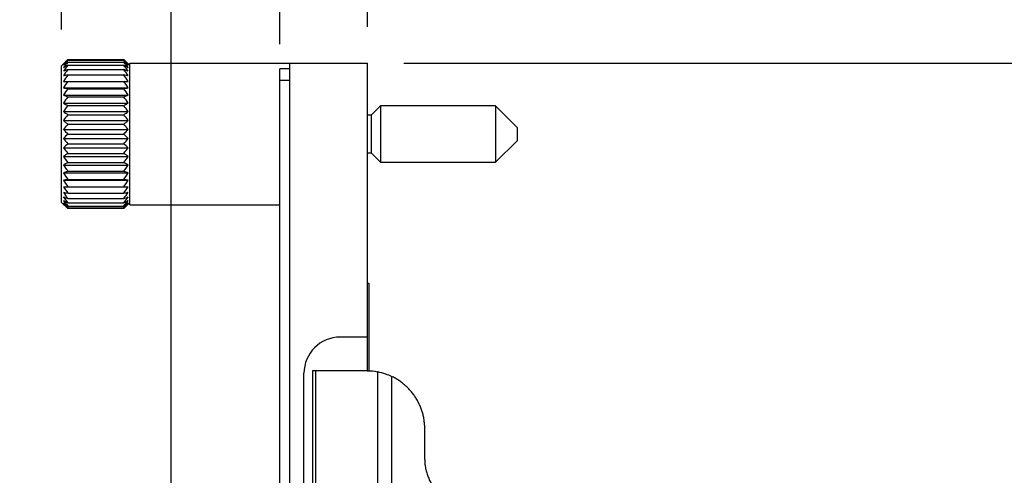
# Model space of a CAD drawing. Header units: inches. Extents: x 0.2 to 16.8, y 0.2 to 10.8.
# Tile 34 of 36: x 7.5 to 9.2, y 7.5 to 8.3. Entities that reach past the tile are written whole.
import ezdxf

# ---------------------------------------------------------------- set-up
doc = ezdxf.new("R2010")
doc.units = ezdxf.units.IN
doc.header["$LTSCALE"] = 0.935
doc.header["$MEASUREMENT"] = 0
doc.layers.get('0').update_dxf_attribs({"linetype": 'CONTINUOUS'})
doc.layers.add('DIMENSIONS', color=7, linetype='CONTINUOUS')
doc.styles.get("Standard").update_dxf_attribs({"font": 'txt', "width": 0.8})
doc.dimstyles.new('DIMSTYLE_1', dxfattribs={"dimtxt": 0.125, "dimasz": 0.18, "dimexe": 0.18, "dimexo": 0.0625, "dimgap": 0.09, "dimtad": 0, "dimtih": 1, "dimtoh": 1, "dimdec": 3, "dimzin": 4, "dimdsep": 46, "dimtxsty": 'STANDARD', "dimblk": '_FILLED', "dimblk1": '_FILLED', "dimblk2": '_FILLED', "dimcen": 0.09, "dimadec": 0, "dimazin": 0, "dimtp": 0.01, "dimtm": 0.01, "dimtfac": 1, "dimtdec": 3, "dimtofl": 0, "dimtmove": 0, "dimatfit": 3, "dimldrblk": '_FILLED', "dimfxl": 1, "dimtolj": 1, "dimtzin": 4, "dimarcsym": 0})
doc.dimstyles.new('DIMSTYLE_2', dxfattribs={"dimtxt": 0.125, "dimasz": 0.18, "dimexe": 0.18, "dimexo": 0.0625, "dimgap": 0.09, "dimtad": 0, "dimtih": 1, "dimtoh": 1, "dimdec": 3, "dimzin": 4, "dimdsep": 46, "dimtxsty": 'STANDARD', "dimblk": '_FILLED', "dimblk1": '_FILLED', "dimblk2": '_FILLED', "dimcen": 0.09, "dimadec": 0, "dimazin": 0, "dimtp": 0.01, "dimtm": 0.01, "dimtfac": 1, "dimtdec": 3, "dimtofl": 0, "dimtmove": 0, "dimatfit": 3, "dimldrblk": '_FILLED', "dimfxl": 1, "dimtolj": 1, "dimtzin": 4, "dimarcsym": 0})

# ---------------------------------------------------------------- blocks, each defined once
blk = doc.blocks.new('*D22')
at = {"layer": 'DIMENSIONS', "color": 2, "linetype": 'CONTINUOUS'}
blk.add_line((7.9309, 8.2374), (7.9309, 8.6486), dxfattribs=at)
at = {"layer": 'DIMENSIONS', "color": 2, "linetype": 'CONTINUOUS', "insert": (7.8684, 8.7111), "char_height": 0.125, "width": 1.125, "attachment_point": 1, "rotation": 90, "line_spacing_factor": 0.9}
blk.add_mtext('.152{\\Ftxt.shx;\\W1.000000;\\H0.125000; }[3.86]', dxfattribs=at)
blk = doc.blocks.new('_FILLED')
at = {"color": 0, "linetype": 'BYBLOCK'}
blk.add_solid([(0, 0), (-1, 0.1736), (-1, -0.1736)], dxfattribs=at)
blk = doc.blocks.new('*D23')
at = {"layer": 'DIMENSIONS', "color": 2, "linetype": 'CONTINUOUS'}
blk.add_line((8.0829, 8.2674), (8.0829, 8.6486), dxfattribs=at)
at = {"layer": 'DIMENSIONS', "color": 2, "linetype": 'CONTINUOUS', "insert": (8.0204, 8.7111), "char_height": 0.125, "width": 0.825, "attachment_point": 1, "rotation": 90, "line_spacing_factor": 0.9}
blk.add_mtext('.000{\\Ftxt.shx;\\W1.000000;\\H0.125000; }[0]', dxfattribs=at)
blk = doc.blocks.new('*D24')
at = {"layer": 'DIMENSIONS', "color": 2, "linetype": 'CONTINUOUS'}
blk.add_line((7.7431, 7.3364), (7.7431, 8.6486), dxfattribs=at)
at = {"layer": 'DIMENSIONS', "color": 2, "linetype": 'CONTINUOUS', "insert": (7.6806, 8.7111), "char_height": 0.125, "width": 1.525, "attachment_point": 1, "rotation": 90, "line_spacing_factor": 0.9}
blk.add_mtext('10X .340{\\Ftxt.shx;\\W1.000000;\\H0.125000; }[8.63]', dxfattribs=at)
blk = doc.blocks.new('*D25')
at = {"layer": 'DIMENSIONS', "color": 2, "linetype": 'CONTINUOUS'}
blk.add_line((7.5541, 8.263), (7.5541, 8.6486), dxfattribs=at)
at = {"layer": 'DIMENSIONS', "color": 2, "linetype": 'CONTINUOUS', "insert": (7.4916, 8.7111), "char_height": 0.125, "width": 1.525, "attachment_point": 1, "rotation": 90, "line_spacing_factor": 0.9}
blk.add_mtext('2X .529{\\Ftxt.shx;\\W1.000000;\\H0.125000; }[13.43]', dxfattribs=at)
blk = doc.blocks.new('*D26')
at = {"layer": 'DIMENSIONS', "color": 2, "linetype": 'CONTINUOUS'}
for p, q in [((8.1454, 8.2049), (10.2749, 8.2049)), ((10.1499, 8.2049), (10.1499, 5.7964)), ((10.1499, 3.1379), (10.1499, 5.5464)), ((8.0104, 3.1379), (10.2749, 3.1379))]:
    blk.add_line(p, q, dxfattribs=at)
at = {"layer": 'DIMENSIONS', "color": 2, "linetype": 'CONTINUOUS', "xscale": 0.18, "yscale": 0.18, "zscale": 0.18}
for p, rotation in [((10.1499, 8.2049), 90), ((10.1499, 3.1379), 270)]:
    blk.add_blockref('_FILLED', p, dxfattribs=dict(at, rotation=rotation))
at = {"layer": 'DIMENSIONS', "color": 2, "linetype": 'CONTINUOUS', "insert": (10.1499, 5.7339), "char_height": 0.125, "width": 1.325, "attachment_point": 2, "line_spacing_factor": 0.9}
blk.add_mtext('5.067{\\Ftxt.shx;\\W1.000000;\\H0.125000; }[128.7]', dxfattribs=at)

msp = doc.modelspace()

# ---------------------------------------------------------------- linework, layer by layer
at = {"color": 7, "linetype": 'CONTINUOUS'}
for p, q in [((7.5642, 8.2105), (7.5541, 8.2005)), ((7.5648, 8.2111), (7.6615, 8.2111)), ((7.5648, 8.21), (7.6615, 8.21)), ((7.5648, 8.2067), (7.6615, 8.2067)), ((7.6719, 8.2007), (7.6621, 8.2105)), ((7.6719, 7.9599), (7.6719, 8.2049)), ((7.6719, 8.2049), (8.0829, 8.2049)), ((7.9479, 8.2049), (7.9479, 3.1379)), ((8.0829, 7.6729), (8.0829, 8.2049)), ((7.5541, 7.9642), (7.5541, 8.2005)), ((7.5648, 8.2013), (7.6615, 8.2013)), ((7.5648, 8.1938), (7.6615, 8.1938)), ((7.9309, 3.1479), (7.9309, 8.1949)), ((7.9479, 8.1949), (7.9309, 8.1949)), ((7.5571, 8.1734), (7.6692, 8.1734)), ((7.5648, 8.1845), (7.6615, 8.1845)), ((7.5571, 8.1622), (7.6692, 8.1622)), ((7.5648, 8.1607), (7.6615, 8.1607)), ((7.5571, 8.1496), (7.6692, 8.1496)), ((7.5571, 8.1359), (7.6692, 8.1359)), ((7.5648, 8.1467), (7.6615, 8.1467)), ((7.5571, 8.1213), (7.6692, 8.1213)), ((7.5648, 8.1316), (7.6615, 8.1316)), ((8.1052, 8.1312), (8.0891, 8.115)), ((8.1052, 8.1312), (8.1052, 8.0335)), ((8.304, 8.1312), (8.1052, 8.1312)), ((8.304, 8.1312), (8.304, 8.0335)), ((8.3414, 8.0938), (8.304, 8.1312)), ((7.5571, 8.106), (7.6692, 8.106)), ((7.5648, 8.1157), (7.6615, 8.1157)), ((8.0891, 8.115), (8.0829, 8.115)), ((8.0891, 8.115), (8.0891, 8.0497)), ((7.5571, 8.0903), (7.6692, 8.0903)), ((7.5648, 8.0992), (7.6615, 8.0992)), ((8.3414, 8.0938), (8.3414, 8.0709)), ((7.5571, 8.0744), (7.6692, 8.0744)), ((7.5648, 8.0824), (7.6615, 8.0824)), ((8.304, 8.0335), (8.3414, 8.0709)), ((7.5571, 8.0587), (7.6692, 8.0587)), ((7.5648, 8.0656), (7.6615, 8.0656)), ((7.5648, 8.049), (7.6615, 8.049)), ((8.0829, 8.0497), (8.0891, 8.0497)), ((8.0891, 8.0497), (8.1052, 8.0335)), ((7.5571, 8.0434), (7.6692, 8.0434)), ((7.5648, 8.0331), (7.6615, 8.0331)), ((8.1052, 8.0335), (8.304, 8.0335)), ((7.5571, 8.0288), (7.6692, 8.0288)), ((7.5571, 8.0151), (7.6692, 8.0151)), ((7.5648, 8.018), (7.6615, 8.018)), ((7.5571, 8.0025), (7.6692, 8.0025)), ((7.5648, 8.004), (7.6615, 8.004)), ((7.5571, 7.9913), (7.6692, 7.9913)), ((7.5541, 7.9642), (7.5642, 7.9542)), ((7.5648, 7.9802), (7.6615, 7.9802)), ((7.5648, 7.9709), (7.6615, 7.9709)), ((7.6621, 7.9542), (7.6719, 7.964)), ((7.5648, 7.9634), (7.6615, 7.9634)), ((7.5648, 7.958), (7.6615, 7.958)), ((7.5648, 7.9547), (7.6615, 7.9547)), ((7.6615, 7.9536), (7.5648, 7.9536)), ((7.6719, 7.9599), (7.9309, 7.9599)), ((8.0829, 7.8249), (8.0849, 7.8249)), ((8.0849, 7.8249), (8.0849, 7.6729)), ((8.0829, 7.7314), (8.0354, 7.7314)), ((7.9729, 3.6739), (7.9729, 7.6689)), ((7.9876, 7.6729), (7.9876, 3.6749)), ((8.0821, 7.6729), (7.9876, 7.6729)), ((8.1817, 7.5199), (8.1817, 7.5729))]:
    msp.add_line(p, q, dxfattribs=at)
at = {"color": 9, "linetype": 'CONTINUOUS'}
for p, q in [((7.9479, 8.1749), (7.9309, 8.1749)), ((7.9926, 7.6729), (7.9926, 3.6749)), ((8.1001, 7.6712), (8.1001, 7.2899)), ((8.1243, 7.6635), (8.1243, 7.2899))]:
    msp.add_line(p, q, dxfattribs=at)
at = {"color": 7, "linetype": 'CONTINUOUS'}
for centre, radius, start, end in [((7.7933, 7.9824), 0.3233, 134.9774, 136.9301), ((7.8241, 7.9787), 0.3475, 138.2682, 140.2026), ((7.7525, 7.9914), 0.2881, 130.6517, 132.6909), ((7.8528, 7.9714), 0.372, 140.748, 142.6518), ((7.7246, 7.98), 0.2774, 125.1888, 127.1484), ((7.4439, 7.993), 0.3081, 43.0217, 45.0708), ((7.4141, 7.9889), 0.3318, 39.7516, 41.7775), ((7.4638, 7.9802), 0.3031, 47.3596, 49.2978), ((7.3862, 7.9815), 0.3557, 37.3046, 39.2956), ((7.4925, 7.9675), 0.2929, 52.9032, 54.7596), ((7.8774, 7.9618), 0.3939, 142.551, 144.4238), ((7.7007, 7.9493), 0.2864, 118.3498, 120.106), ((7.8964, 7.9509), 0.4111, 143.7748, 145.6224), ((7.6824, 7.8713), 0.3433, 110.0442, 111.411), ((7.3624, 7.9718), 0.377, 35.5343, 37.4908), ((7.5172, 7.9344), 0.3034, 59.9434, 61.6007), ((7.344, 7.9609), 0.3938, 34.337, 36.2658), ((7.5361, 7.8509), 0.3651, 68.6299, 69.915), ((7.6709, 7.6076), 0.5865, 100.4237, 101.1854), ((7.9083, 7.9393), 0.422, 144.4844, 146.3159), ((7.9049, 7.9326), 0.4167, 144.6971, 146.5627), ((7.3325, 7.9493), 0.4044, 33.6443, 35.5554), ((7.548, 7.5689), 0.626, 78.8386, 79.5524), ((7.3214, 7.9326), 0.4167, 33.4373, 35.3029), ((7.6709, 8.7376), 0.5865, 258.8146, 259.5763), ((7.9083, 7.9156), 0.422, 144.4844, 146.3159), ((7.548, 8.7763), 0.626, 280.4476, 281.1614), ((7.3325, 7.9256), 0.4044, 33.6443, 35.5554), ((7.6824, 8.4692), 0.3433, 248.5889, 249.956), ((7.8964, 7.9038), 0.4111, 143.7748, 145.6224), ((7.7007, 8.3836), 0.2864, 239.894, 241.6502), ((7.5361, 8.4897), 0.3652, 290.0851, 291.3701), ((7.344, 7.9138), 0.3938, 34.337, 36.2658), ((7.5172, 8.3986), 0.3034, 298.3993, 300.0566), ((7.8774, 7.8921), 0.3939, 142.551, 144.4238), ((7.7246, 8.3424), 0.2774, 232.8516, 234.8112), ((7.3624, 7.9021), 0.377, 35.5344, 37.4908), ((7.4925, 8.3549), 0.2929, 305.2404, 307.0968), ((7.8528, 7.8803), 0.372, 140.748, 142.6518), ((7.7525, 8.3178), 0.2881, 227.3091, 229.3483), ((7.3862, 7.8904), 0.3557, 37.3047, 39.2956), ((7.4638, 8.329), 0.3031, 310.7022, 312.6404), ((7.8241, 7.8679), 0.3475, 138.2682, 140.2026), ((7.7823, 8.3005), 0.3081, 223.0217, 225.0708), ((7.4141, 7.8781), 0.3318, 39.7516, 41.7775), ((7.433, 8.311), 0.3233, 314.9774, 316.9301), ((7.7933, 7.8537), 0.3233, 134.9774, 136.9301), ((7.8122, 8.2866), 0.3318, 219.7516, 221.7775), ((7.4439, 7.8642), 0.3081, 43.0217, 45.0708), ((7.4022, 8.2969), 0.3475, 318.2682, 320.2026), ((7.7625, 7.8357), 0.3031, 130.7022, 132.6404), ((7.84, 8.2743), 0.3557, 217.3047, 219.2956), ((7.7337, 7.8098), 0.2929, 125.2404, 127.0968), ((7.4738, 7.847), 0.2881, 47.3091, 49.3483), ((7.3735, 8.2844), 0.372, 320.748, 322.6518), ((7.5016, 7.8223), 0.2774, 52.8516, 54.8112), ((7.8639, 8.2626), 0.377, 215.5344, 217.4908), ((7.7091, 7.7662), 0.3034, 118.3993, 120.0566), ((7.3488, 8.2726), 0.3939, 322.551, 324.4238), ((7.5255, 7.7811), 0.2864, 59.894, 61.6502), ((7.8823, 8.2509), 0.3938, 214.337, 216.2658), ((7.6902, 7.675), 0.3652, 110.0851, 111.3701), ((7.8938, 8.2391), 0.4044, 213.6443, 215.5554), ((7.3299, 8.2609), 0.4111, 323.7748, 325.6224), ((7.5439, 7.6955), 0.3433, 68.5889, 69.956), ((7.318, 8.2491), 0.422, 324.4844, 326.3159), ((7.6783, 7.3884), 0.626, 100.4476, 101.1614), ((7.9049, 8.2321), 0.4167, 213.4373, 215.3029), ((7.5554, 7.4271), 0.5865, 78.8146, 79.5763), ((7.3214, 8.2321), 0.4167, 324.6971, 326.5627), ((7.8938, 8.2154), 0.4044, 213.6443, 215.5554), ((7.6783, 8.5958), 0.626, 258.8386, 259.5524), ((7.8823, 8.2038), 0.3939, 214.3372, 216.2656), ((7.318, 8.2254), 0.422, 324.4844, 326.3159), ((7.3299, 8.2138), 0.411, 323.7748, 325.6225), ((7.5554, 8.5571), 0.5865, 280.4237, 281.1854), ((7.8639, 8.1929), 0.377, 215.5343, 217.4908), ((7.6902, 8.3138), 0.3652, 248.6299, 249.9149), ((7.84, 8.1833), 0.3557, 217.3046, 219.2956), ((7.7091, 8.2303), 0.3034, 239.9434, 241.6007), ((7.3488, 8.2029), 0.3939, 322.551, 324.4238), ((7.5439, 8.2933), 0.3433, 290.0441, 291.4111), ((7.3735, 8.1933), 0.372, 320.748, 322.6518), ((7.5255, 8.2154), 0.2864, 298.3498, 300.106), ((7.8122, 8.1758), 0.3318, 219.7516, 221.7775), ((7.7337, 8.1972), 0.2929, 232.9032, 234.7596), ((7.7823, 8.1717), 0.3081, 223.0217, 225.0708), ((7.7625, 8.1845), 0.3031, 227.3596, 229.2978), ((7.4022, 8.186), 0.3475, 318.2682, 320.2026), ((7.5016, 8.1847), 0.2774, 305.1888, 307.1484), ((7.433, 8.1823), 0.3233, 314.9774, 316.9301), ((7.4738, 8.1733), 0.2881, 310.6517, 312.6909), ((8.0354, 7.6689), 0.0625, 90, 180), ((8.0821, 7.5759), 0.0969, 89.7949, 90), ((8.0821, 7.5758), 0.097, 79.2773, 89.794), ((8.0812, 7.5695), 0.1034, 79.2664, 79.4532), ((8.0824, 7.5758), 0.0971, 79.279, 79.4815), ((8.0809, 7.568), 0.105, 71.4028, 79.2572), ((8.0825, 7.5728), 0.0998, 65.2529, 71.4273)]:
    msp.add_arc(centre, radius, start, end, dxfattribs=at)
for points, knots in [([(8.1817, 7.5729), (8.1817, 7.5752), (8.1815, 7.5799), (8.1807, 7.587), (8.1795, 7.594), (8.1778, 7.6009), (8.1756, 7.6076), (8.1729, 7.6142), (8.1697, 7.6205), (8.1662, 7.6266), (8.1622, 7.6325), (8.1578, 7.638), (8.153, 7.6432), (8.1479, 7.6481), (8.1424, 7.6526), (8.1367, 7.6567), (8.1306, 7.6603), (8.1265, 7.6625), (8.1243, 7.6635)], [0, 0, 0, 0, 0.062652, 0.125304, 0.187942, 0.250569, 0.313178, 0.375765, 0.438327, 0.500861, 0.563366, 0.625839, 0.68828, 0.750687, 0.813061, 0.875403, 0.937717, 1, 1, 1, 1]), ([(8.1817, 7.5199), (8.1817, 7.5172), (8.1818, 7.5133), (8.1825, 7.5081), (8.1834, 7.503), (8.1849, 7.4966), (8.1871, 7.4904), (8.1892, 7.4856), (8.191, 7.4821), (8.1929, 7.4787), (8.1957, 7.4743), (8.1996, 7.469), (8.2048, 7.4632), (8.2106, 7.4579), (8.2158, 7.454), (8.2202, 7.4512), (8.2236, 7.4493), (8.2271, 7.4475), (8.2318, 7.4454), (8.238, 7.4432), (8.2443, 7.4416), (8.2494, 7.4407), (8.2546, 7.44), (8.2585, 7.4399), (8.2611, 7.4399)], [0, 0, 0, 0, 0.062726, 0.094095, 0.12546, 0.188159, 0.250833, 0.282168, 0.313493, 0.344809, 0.376115, 0.438676, 0.501192, 0.563662, 0.626088, 0.657294, 0.688489, 0.719676, 0.750853, 0.813165, 0.875452, 0.906597, 0.93774, 1, 1, 1, 1])]:
    msp.add_open_spline(points, degree=3, knots=knots, dxfattribs=at)

# ---------------------------------------------------------------- dimensions: what is measured, and where the dimension line sits
at = {"layer": 'DIMENSIONS', "color": 2, "linetype": 'CONTINUOUS'}
for feature_location, offset, origin, text, picture, middle in [((7.5541, 8.263), (0, 0.3856), (8.0829, 8.2005), '2X <>', '*D25', (7.5541, 9.4736)), ((7.7431, 7.3364), (0, 1.3122), (8.0829, 7.2739), '10X <>', '*D24', (7.7431, 9.4736))]:
    dim = msp.add_ordinate_dim(feature_location=feature_location, offset=offset, dtype=1, origin=origin, text=text, dimstyle='DIMSTYLE_1', dxfattribs=at)
    dim.commit()
    dim.dimension.update_dxf_attribs({"geometry": picture, "text_midpoint": middle})
for feature_location, offset, origin, picture, middle in [((7.9309, 8.2374), (0, 0.4112), (8.0829, 8.2049), '*D22', (7.9309, 9.2736)), ((8.0829178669, 8.2673547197), (0, 0.3812400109), (8.0829178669, 8.2048547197), '*D23', (8.0829178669, 9.1235947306))]:
    dim = msp.add_ordinate_dim(feature_location=feature_location, offset=offset, dtype=1, origin=origin, dimstyle='DIMSTYLE_1', dxfattribs=at)
    dim.commit()
    dim.dimension.update_dxf_attribs({"geometry": picture, "text_midpoint": middle})
dim = msp.add_linear_dim(base=(10.1499, 3.1379), p1=(8.1454, 8.2049), p2=(8.0104, 3.1379), angle=270, dimstyle='DIMSTYLE_2', dxfattribs=at)
dim.commit()
dim.dimension.update_dxf_attribs({"geometry": '*D26', "text_midpoint": (9.9999, 5.6714), "dimtype": 160})

doc.saveas('drawing.dxf')
